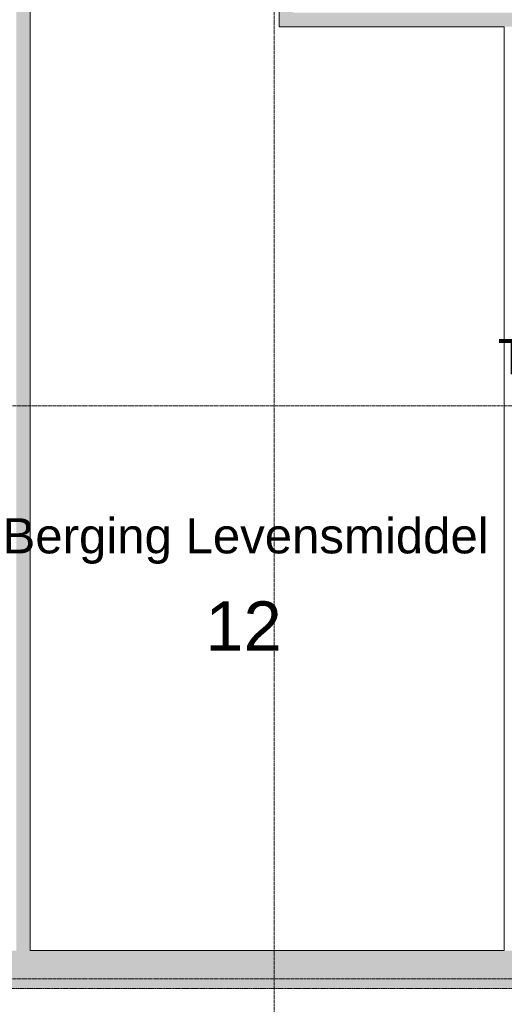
# Model space of a CAD drawing. Header units: millimetres. Extents: x 1158 to 98602, y 910 to 113498.
# Tile 8 of 30: x 67073 to 70517, y 43879 to 50883. Entities that reach past the tile are written whole.
import ezdxf

# ---------------------------------------------------------------- set-up
doc = ezdxf.new("R2010")
doc.units = ezdxf.units.MM
doc.linetypes.add('ARC Dash', pattern=[4, 2, -2])
doc.linetypes.add('ARC Grid Line', pattern=[22.225, 12.7, -3.175, 3.175, -3.175])
for name, color, linetype, lineweight in [('A--A2__Ruwbouw', 8, 'Continuous', 9), ('A--L$07A__Stramien', 1, 'Continuous', 13), ('A--L22__Binnenwanden', 2, 'Continuous', 9), ('A--LD30__DetailPenMiddel', 3, 'Continuous', 9), ('A--LR9__AlgVoorz', 7, 'Continuous', 9), ('A--TR9__AlgVoorz', 1, 'Continuous', 13)]:
    doc.layers.add(name, color=color, linetype=linetype, lineweight=lineweight)
doc.styles.add('Arial', font='arial.ttf', dxfattribs={"height": 350})
doc.styles.add('Arial_1', font='arial.ttf', dxfattribs={"height": 250})

msp = doc.modelspace()

# ---------------------------------------------------------------- hatches: boundary and pattern name
at = {"layer": 'A--A2__Ruwbouw'}
for points in [[(67047.6, 44261.4), (67147.6, 44261.4), (67147.6, 53171.4), (67047.6, 53171.4), (67047.6, 48121.4)], [(68916.6, 50833.4), (69016.6, 50833.4), (69016.6, 53071.4), (68916.6, 53071.4)], [(74716.6, 50833.4), (74716.6, 50933.4), (69016.6, 50933.4), (69016.6, 50833.4), (74577.8, 50833.4)]]:
    msp.add_hatch(color=10, dxfattribs=at).paths.add_polyline_path(points)
h = msp.add_hatch(color=10, dxfattribs=at)
h.paths.add_polyline_path([(71588.6, 43991.4), (71588.6, 44261.4), (58127.6, 44261.4), (58127.6, 43991.4), (68506.9, 43991.4)])
h.paths.add_polyline_path([(72888.6, 43991.4), (72888.6, 44261.4), (72488.6, 44261.4), (72488.6, 43991.4)])
h.paths.add_polyline_path([(73788.6, 43991.4), (75036.6, 43991.4), (75036.6, 44261.4), (73788.6, 44261.4), (73788.6, 44161.4)])

# ---------------------------------------------------------------- linework, layer by layer
at = {"layer": 'A--L$07A__Stramien', "linetype": 'ARC Grid Line'}
for p, q in [((68880.6, 95686.5), (68880.6, 40299.5)), ((84886.3, 48135.4), (39730.3, 48135.4)), ((84886.3, 44060.4), (39730.3, 44060.4))]:
    msp.add_line(p, q, dxfattribs=at)
at = {"layer": 'A--L22__Binnenwanden', "lineweight": 15}
for p, q in [((67147.6, 53071.4), (67147.6, 44261.4)), ((68916.6, 50833.4), (68916.6, 53071.4)), ((70516.6, 50833.4), (68916.6, 50833.4)), ((70516.6, 44261.4), (70516.6, 50833.4)), ((67147.6, 44261.4), (70516.6, 44261.4))]:
    msp.add_line(p, q, dxfattribs=at)
at = {"layer": 'A--LD30__DetailPenMiddel', "linetype": 'ARC Dash'}
msp.add_line((80685.9, 43991.4), (56880.6, 43991.4), dxfattribs=at)
at = {"layer": 'A--LR9__AlgVoorz', "flags": 128}
msp.add_lwpolyline([(68916.6, 53071.4), (67147.6, 53071.4), (67147.6, 48226.4), (67147.6, 44261.4), (70516.6, 44261.4), (70516.6, 50833.4), (68916.6, 50833.4)], close=True, dxfattribs=at)

# ---------------------------------------------------------------- texts
at = {"layer": 'A--TR9__AlgVoorz', "attachment_point": 1}
for s, insert, char_height, width, style in [('Toiletruimte H.', (70472.1, 48611.3), 250, 2741.771, 'Arial_1'), ('Berging Levensmiddel', (66950.5, 47336.7), 250, 4160.758, 'Arial_1'), ('12', (68391.4, 46745), 350, 673.417, 'Arial')]:
    msp.add_mtext(s, dxfattribs=dict(at, insert=insert, char_height=char_height, width=width, style=style))

doc.saveas('drawing.dxf')
